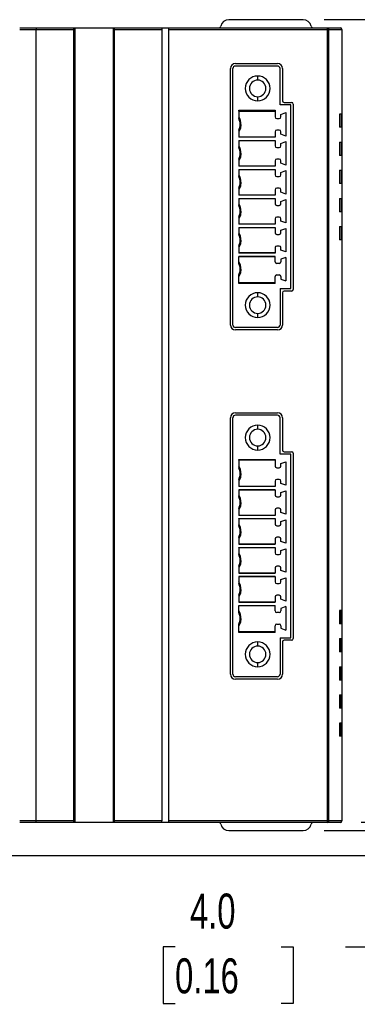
# Model space of a CAD drawing. Header units: millimetres. Extents: x 0 to 559, y 0 to 432.
# Tile 5 of 17: x 210 to 251, y 61 to 180. Entities that reach past the tile are written whole.
import ezdxf

# ---------------------------------------------------------------- set-up
doc = ezdxf.new("R2010")
doc.units = ezdxf.units.MM
doc.header["$LTSCALE"] = 2
doc.layers.add('DIMENSIONS', color=140, linetype='Continuous', lineweight=25)
doc.styles.add('SLDTEXTSTYLE0', font='TXT', dxfattribs={"width": 0.7})
doc.dimstyles.new('SLDDIMSTYLE0', dxfattribs={"dimtxt": 4.316016, "dimasz": 6.604, "dimexe": 0, "dimexo": 0.0625, "dimgap": 1.079004, "dimtad": 0, "dimtih": 1, "dimtoh": 1, "dimrnd": 1e-09, "dimzin": 4, "dimdsep": 46, "dimtxsty": 'SLDTEXTSTYLE0', "dimsah": 1, "dimcen": 0.09, "dimadec": 0, "dimazin": 1, "dimtfac": 1, "dimtofl": 0, "dimtmove": 0, "dimatfit": 3, "dimfxl": 0, "dimfrac": 2, "dimtolj": 1, "dimtzin": 12, "dimarcsym": 0})
doc.dimstyles.new('SLDDIMSTYLE1', dxfattribs={"dimtxt": 4.316016, "dimasz": 6.604, "dimexe": 0, "dimexo": 0.0625, "dimgap": 1.079004, "dimtad": 0, "dimtih": 1, "dimtoh": 1, "dimrnd": 1e-09, "dimzin": 4, "dimdsep": 46, "dimtxsty": 'SLDTEXTSTYLE0', "dimsah": 1, "dimcen": 0.09, "dimadec": 0, "dimazin": 1, "dimtfac": 1, "dimtmove": 0, "dimatfit": 0, "dimfxl": 0, "dimfrac": 2, "dimtolj": 1, "dimtzin": 12, "dimarcsym": 0})

# ---------------------------------------------------------------- blocks, each defined once
blk = doc.blocks.new('_D')
at = {"layer": 'DIMENSIONS'}
for p, q in [((246.54, 179.83), (271.28, 179.83)), ((264.93, 179.83), (264.93, 138.65)), ((258.52, 130.83), (257.07, 130.83)), ((257.07, 130.83), (257.07, 123.97)), ((271.35, 130.83), (272.8, 130.83)), ((272.8, 130.83), (272.8, 123.97)), ((257.07, 123.97), (258.52, 123.97)), ((272.8, 123.97), (271.35, 123.97)), ((264.93, 81.83), (264.93, 123)), ((246.54, 81.83), (271.28, 81.83))]:
    blk.add_line(p, q, dxfattribs=at)
for points in [[(264.93, 179.83), (263.92, 173.22), (265.95, 173.22)], [(264.93, 81.83), (265.95, 88.43), (263.92, 88.43)]]:
    blk.add_solid(points, dxfattribs=at)
at = {"layer": 'DIMENSIONS', "char_height": 4.233, "attachment_point": 1, "style": 'SLDTEXTSTYLE0'}
for s, insert in [('98.0', (258.52, 137.25)), ('3.86', (258.52, 129.42))]:
    blk.add_mtext(s, dxfattribs=dict(at, insert=insert))
blk = doc.blocks.new('_D_1')
at = {"layer": 'DIMENSIONS'}
for p, q in [((253.81, 82.83), (253.81, 95.53)), ((251.04, 82.83), (260.16, 82.83)), ((157.24, 78.83), (260.16, 78.83)), ((253.81, 67.79), (253.81, 78.83)), ((228.51, 67.79), (227.06, 67.79)), ((227.06, 67.79), (227.06, 60.93)), ((241.34, 67.79), (242.79, 67.79)), ((242.79, 67.79), (242.79, 60.93)), ((249.12, 67.79), (253.81, 67.79)), ((227.06, 60.93), (228.51, 60.93)), ((242.79, 60.93), (241.34, 60.93))]:
    blk.add_line(p, q, dxfattribs=at)
for points in [[(253.81, 82.83), (254.83, 89.43), (252.79, 89.43)], [(253.81, 78.83), (252.79, 72.22), (254.83, 72.22)]]:
    blk.add_solid(points, dxfattribs=at)
at = {"layer": 'DIMENSIONS', "char_height": 4.233, "attachment_point": 1, "style": 'SLDTEXTSTYLE0'}
for s, insert in [('4.0', (230.31, 74.22)), ('0.16', (228.51, 66.39))]:
    blk.add_mtext(s, dxfattribs=dict(at, insert=insert))

msp = doc.modelspace()

# ---------------------------------------------------------------- linework, layer by layer
for p, q in [((244.005, 179.826), (235.005, 179.826)), ((209.705, 178.826), (211.752, 178.826)), ((209.705, 178.626), (211.705, 178.626)), ((211.705, 178.626), (216.255, 178.626)), ((211.705, 83.026), (211.705, 178.626)), ((211.752, 178.826), (216.355, 178.826)), ((216.255, 83.026), (216.255, 178.626)), ((216.355, 178.826), (216.405, 178.826)), ((216.405, 82.826), (216.405, 178.826)), ((216.405, 178.826), (221.005, 178.826)), ((221.005, 178.826), (221.055, 178.826)), ((221.005, 178.826), (221.005, 82.826)), ((221.055, 178.826), (226.905, 178.826)), ((221.155, 178.626), (226.905, 178.626)), ((221.155, 178.626), (221.155, 83.026)), ((226.905, 178.826), (226.905, 178.626)), ((226.905, 178.826), (227.705, 178.826)), ((226.905, 178.626), (226.905, 83.026)), ((227.705, 178.826), (227.705, 178.626)), ((227.705, 178.826), (246.934, 178.826)), ((227.705, 178.626), (227.705, 83.026)), ((227.705, 178.626), (246.934, 178.626)), ((246.934, 178.657), (246.934, 178.826)), ((246.934, 178.826), (248.505, 178.826)), ((246.934, 178.626), (246.934, 178.657)), ((246.934, 178.626), (247.132, 178.626)), ((246.934, 83.026), (246.934, 178.626)), ((247.132, 83.026), (247.132, 178.626)), ((247.132, 178.626), (248.705, 178.626)), ((248.705, 178.626), (248.705, 168.426)), ((235.205, 142.926), (235.205, 173.926)), ((235.505, 142.926), (235.505, 173.926)), ((235.805, 174.526), (240.905, 174.526)), ((240.905, 174.226), (235.805, 174.226)), ((241.205, 169.521), (241.205, 173.926)), ((241.505, 173.926), (241.505, 170.021)), ((238.505, 172.521), (238.505, 173.021)), ((238.505, 170.021), (238.505, 170.521)), ((242.505, 169.521), (241.205, 169.521)), ((241.705, 169.821), (242.605, 169.821)), ((242.505, 147.331), (242.505, 169.521)), ((242.805, 169.621), (242.805, 147.231)), ((236.205, 168.888), (240.605, 168.888)), ((236.205, 168.888), (236.205, 167.885)), ((236.205, 168.791), (236.205, 168.888)), ((236.205, 168.791), (240.605, 168.791)), ((240.605, 168.888), (240.605, 168.076)), ((240.805, 167.876), (241.105, 167.876)), ((241.305, 168.373), (241.905, 168.591)), ((241.305, 168.076), (241.305, 168.373)), ((241.905, 168.591), (241.905, 165.761)), ((248.705, 168.426), (248.405, 168.426)), ((248.405, 168.426), (248.405, 166.826)), ((248.605, 168.426), (248.605, 166.826)), ((248.705, 168.426), (248.705, 166.826)), ((236.485, 167.176), (236.471, 166.97)), ((248.705, 166.826), (248.405, 166.826)), ((248.705, 166.826), (248.705, 165.026)), ((236.205, 166.467), (236.205, 165.626)), ((240.605, 165.634), (236.205, 165.634)), ((240.605, 165.626), (236.205, 165.626)), ((240.605, 166.276), (240.605, 165.626)), ((241.105, 166.476), (240.805, 166.476)), ((241.305, 165.98), (241.305, 166.276)), ((241.905, 165.761), (241.305, 165.98)), ((236.205, 165.226), (240.605, 165.226)), ((236.205, 165.226), (236.205, 164.385)), ((236.205, 165.218), (236.205, 165.226)), ((236.205, 165.218), (240.605, 165.218)), ((240.605, 165.226), (240.605, 164.576)), ((240.805, 164.376), (241.105, 164.376)), ((241.305, 164.873), (241.905, 165.091)), ((241.305, 164.576), (241.305, 164.873)), ((241.905, 165.091), (241.905, 162.261)), ((248.405, 165.026), (248.705, 165.026)), ((248.405, 165.026), (248.405, 163.426)), ((248.605, 165.026), (248.605, 163.426)), ((248.705, 165.026), (248.705, 163.426)), ((236.485, 163.676), (236.471, 163.47)), ((248.705, 163.426), (248.405, 163.426)), ((248.705, 163.426), (248.705, 161.626)), ((236.205, 162.967), (236.205, 162.126)), ((240.605, 162.134), (236.205, 162.134)), ((240.605, 162.126), (236.205, 162.126)), ((240.605, 162.776), (240.605, 162.126)), ((241.105, 162.976), (240.805, 162.976)), ((241.305, 162.48), (241.305, 162.776)), ((241.905, 162.261), (241.305, 162.48)), ((236.205, 161.726), (240.605, 161.726)), ((236.205, 161.726), (236.205, 160.885)), ((236.205, 161.718), (236.205, 161.726)), ((236.205, 161.718), (240.605, 161.718)), ((240.605, 161.726), (240.605, 161.076)), ((240.805, 160.876), (241.105, 160.876)), ((241.305, 161.373), (241.905, 161.591)), ((241.305, 161.076), (241.305, 161.373)), ((241.905, 161.591), (241.905, 158.761)), ((248.405, 161.626), (248.705, 161.626)), ((248.405, 161.626), (248.405, 160.026)), ((248.605, 161.626), (248.605, 160.026)), ((248.705, 161.626), (248.705, 160.026)), ((236.205, 159.467), (236.205, 158.626)), ((236.485, 160.176), (236.471, 159.97)), ((241.105, 159.476), (240.805, 159.476)), ((248.705, 160.026), (248.405, 160.026)), ((248.705, 160.026), (248.705, 158.226)), ((240.605, 158.634), (236.205, 158.634)), ((240.605, 158.626), (236.205, 158.626)), ((240.605, 159.276), (240.605, 158.626)), ((241.305, 158.98), (241.305, 159.276)), ((241.905, 158.761), (241.305, 158.98)), ((236.205, 158.226), (240.605, 158.226)), ((236.205, 158.226), (236.205, 157.385)), ((236.205, 158.218), (236.205, 158.226)), ((236.205, 158.218), (240.605, 158.218)), ((240.605, 158.226), (240.605, 157.576)), ((240.805, 157.376), (241.105, 157.376)), ((241.305, 157.873), (241.905, 158.091)), ((241.305, 157.576), (241.305, 157.873)), ((241.905, 158.091), (241.905, 155.261)), ((248.405, 158.226), (248.705, 158.226)), ((248.405, 158.226), (248.405, 156.626)), ((248.605, 158.226), (248.605, 156.626)), ((248.705, 158.226), (248.705, 156.626)), ((236.205, 155.967), (236.205, 155.126)), ((236.485, 156.676), (236.471, 156.47)), ((241.105, 155.976), (240.805, 155.976)), ((248.705, 156.626), (248.405, 156.626)), ((248.705, 156.626), (248.705, 154.826)), ((240.605, 155.134), (236.205, 155.134)), ((240.605, 155.126), (236.205, 155.126)), ((236.205, 154.726), (240.605, 154.726)), ((236.205, 154.726), (236.205, 153.885)), ((236.205, 154.718), (236.205, 154.726)), ((236.205, 154.718), (240.605, 154.718)), ((240.605, 155.776), (240.605, 155.126)), ((240.605, 154.726), (240.605, 154.076)), ((241.305, 155.48), (241.305, 155.776)), ((241.905, 155.261), (241.305, 155.48)), ((248.405, 154.826), (248.705, 154.826)), ((248.405, 154.826), (248.405, 153.226)), ((248.605, 154.826), (248.605, 153.226)), ((248.705, 154.826), (248.705, 153.226)), ((240.805, 153.876), (241.105, 153.876)), ((241.305, 154.373), (241.905, 154.591)), ((241.305, 154.076), (241.305, 154.373)), ((241.905, 154.591), (241.905, 151.761)), ((236.205, 152.467), (236.205, 151.626)), ((236.485, 153.176), (236.471, 152.97)), ((241.105, 152.476), (240.805, 152.476)), ((248.705, 153.226), (248.405, 153.226)), ((248.705, 153.226), (248.705, 108.426)), ((240.605, 151.634), (236.205, 151.634)), ((240.605, 151.626), (236.205, 151.626)), ((236.205, 151.226), (240.605, 151.226)), ((236.205, 150.385), (236.205, 151.226)), ((240.605, 151.218), (236.205, 151.218)), ((240.605, 152.276), (240.605, 151.626)), ((240.605, 150.576), (240.605, 151.226)), ((241.305, 151.98), (241.305, 152.276)), ((241.905, 151.761), (241.305, 151.98)), ((241.105, 150.376), (240.805, 150.376)), ((241.905, 151.091), (241.305, 150.873)), ((241.305, 150.873), (241.305, 150.576)), ((241.905, 151.091), (241.905, 148.261)), ((236.205, 147.964), (236.205, 148.967)), ((236.485, 149.676), (236.471, 149.47)), ((240.605, 147.964), (240.605, 148.776)), ((240.805, 148.976), (241.105, 148.976)), ((241.305, 148.776), (241.305, 148.48)), ((236.205, 148.061), (240.605, 148.061)), ((240.605, 147.964), (236.205, 147.964)), ((241.305, 148.48), (241.905, 148.261)), ((238.505, 146.331), (238.505, 146.831)), ((241.205, 147.331), (242.505, 147.331)), ((241.205, 147.331), (241.205, 142.926)), ((241.505, 146.831), (241.505, 142.926)), ((242.605, 147.031), (241.705, 147.031)), ((238.505, 143.831), (238.505, 144.331)), ((240.905, 142.626), (235.805, 142.626)), ((240.905, 142.326), (235.805, 142.326)), ((235.805, 132.326), (240.905, 132.326)), ((235.205, 100.726), (235.205, 131.726)), ((235.505, 100.726), (235.505, 131.726)), ((240.905, 132.026), (235.805, 132.026)), ((241.205, 127.321), (241.205, 131.726)), ((241.505, 131.726), (241.505, 127.821)), ((238.505, 130.321), (238.505, 130.821)), ((238.505, 127.821), (238.505, 128.321)), ((242.505, 127.321), (241.205, 127.321)), ((241.705, 127.621), (242.605, 127.621)), ((242.505, 105.131), (242.505, 127.321)), ((242.805, 127.421), (242.805, 105.031)), ((236.205, 126.688), (240.605, 126.688)), ((236.205, 126.688), (236.205, 125.685)), ((236.205, 126.591), (236.205, 126.688)), ((240.605, 126.591), (236.205, 126.591)), ((240.605, 126.688), (240.605, 125.876)), ((241.305, 126.173), (241.905, 126.391)), ((241.305, 125.876), (241.305, 126.173)), ((241.905, 126.391), (241.905, 123.561)), ((236.471, 124.764), (236.485, 124.976)), ((240.805, 125.676), (241.105, 125.676)), ((236.205, 124.267), (236.205, 123.426)), ((240.605, 124.076), (240.605, 123.426)), ((241.105, 124.276), (240.805, 124.276)), ((241.305, 123.78), (241.305, 124.076)), ((241.905, 123.561), (241.305, 123.78)), ((236.205, 123.434), (240.605, 123.434)), ((240.605, 123.426), (236.205, 123.426)), ((236.205, 123.026), (240.605, 123.026)), ((236.205, 123.026), (236.205, 122.185)), ((236.205, 123.018), (236.205, 123.026)), ((240.605, 123.018), (236.205, 123.018)), ((240.605, 123.026), (240.605, 122.376)), ((241.305, 122.673), (241.905, 122.891)), ((241.305, 122.376), (241.305, 122.673)), ((241.905, 122.891), (241.905, 120.061)), ((236.471, 121.264), (236.485, 121.476)), ((240.805, 122.176), (241.105, 122.176)), ((236.205, 120.767), (236.205, 119.926)), ((240.605, 120.576), (240.605, 119.926)), ((241.105, 120.776), (240.805, 120.776)), ((241.305, 120.28), (241.305, 120.576)), ((241.905, 120.061), (241.305, 120.28)), ((236.205, 119.934), (240.605, 119.934)), ((240.605, 119.926), (236.205, 119.926)), ((236.205, 119.526), (240.605, 119.526)), ((236.205, 119.526), (236.205, 118.685)), ((236.205, 119.518), (236.205, 119.526)), ((240.605, 119.518), (236.205, 119.518)), ((240.605, 119.526), (240.605, 118.876)), ((241.305, 119.173), (241.905, 119.391)), ((241.305, 118.876), (241.305, 119.173)), ((241.905, 119.391), (241.905, 116.561)), ((236.471, 117.764), (236.485, 117.976)), ((240.805, 118.676), (241.105, 118.676)), ((236.205, 117.267), (236.205, 116.426)), ((240.605, 117.076), (240.605, 116.426)), ((241.105, 117.276), (240.805, 117.276)), ((241.305, 116.78), (241.305, 117.076)), ((241.905, 116.561), (241.305, 116.78)), ((236.205, 116.434), (240.605, 116.434)), ((240.605, 116.426), (236.205, 116.426)), ((236.205, 116.026), (240.605, 116.026)), ((236.205, 116.026), (236.205, 115.185)), ((236.205, 116.018), (236.205, 116.026)), ((240.605, 116.018), (236.205, 116.018)), ((240.605, 116.026), (240.605, 115.376)), ((241.305, 115.673), (241.905, 115.891)), ((241.305, 115.376), (241.305, 115.673)), ((241.905, 115.891), (241.905, 113.061)), ((236.471, 114.264), (236.485, 114.476)), ((240.805, 115.176), (241.105, 115.176)), ((236.205, 113.767), (236.205, 112.926)), ((240.605, 113.576), (240.605, 112.926)), ((241.105, 113.776), (240.805, 113.776)), ((241.305, 113.28), (241.305, 113.576)), ((241.905, 113.061), (241.305, 113.28)), ((236.205, 112.934), (240.605, 112.934)), ((240.605, 112.926), (236.205, 112.926)), ((236.205, 112.526), (240.605, 112.526)), ((236.205, 112.526), (236.205, 111.685)), ((236.205, 112.518), (236.205, 112.526)), ((240.605, 112.518), (236.205, 112.518)), ((240.605, 112.526), (240.605, 111.876)), ((241.305, 112.173), (241.905, 112.391)), ((241.305, 111.876), (241.305, 112.173)), ((241.905, 112.391), (241.905, 109.561)), ((236.471, 110.764), (236.485, 110.976)), ((240.805, 111.676), (241.105, 111.676)), ((236.205, 110.267), (236.205, 109.426)), ((240.605, 110.076), (240.605, 109.426)), ((241.105, 110.276), (240.805, 110.276)), ((241.305, 109.78), (241.305, 110.076)), ((241.905, 109.561), (241.305, 109.78)), ((236.205, 109.434), (240.605, 109.434)), ((240.605, 109.426), (236.205, 109.426)), ((236.205, 109.026), (240.605, 109.026)), ((236.205, 108.185), (236.205, 109.026)), ((236.205, 109.018), (240.605, 109.018)), ((240.605, 108.376), (240.605, 109.026)), ((241.905, 108.891), (241.305, 108.673)), ((241.305, 108.673), (241.305, 108.376)), ((241.905, 108.891), (241.905, 106.061)), ((248.705, 108.426), (248.405, 108.426)), ((248.405, 108.426), (248.405, 106.826)), ((248.605, 106.826), (248.605, 108.426)), ((248.705, 108.426), (248.705, 106.826)), ((236.471, 107.264), (236.485, 107.476)), ((241.105, 108.176), (240.805, 108.176)), ((236.205, 105.764), (236.205, 106.767)), ((240.605, 105.764), (240.605, 106.576)), ((240.805, 106.776), (241.105, 106.776)), ((241.305, 106.576), (241.305, 106.28)), ((241.305, 106.28), (241.905, 106.061)), ((248.705, 106.826), (248.405, 106.826)), ((248.705, 106.826), (248.705, 105.026)), ((240.605, 105.861), (236.205, 105.861)), ((240.605, 105.764), (236.205, 105.764)), ((241.205, 105.131), (242.505, 105.131)), ((241.205, 105.131), (241.205, 100.726)), ((242.605, 104.831), (241.705, 104.831)), ((248.405, 105.026), (248.705, 105.026)), ((248.405, 105.026), (248.405, 103.426)), ((248.605, 103.426), (248.605, 105.026)), ((248.705, 105.026), (248.705, 103.426)), ((238.505, 104.131), (238.505, 104.631)), ((241.505, 104.631), (241.505, 100.726)), ((248.705, 103.426), (248.405, 103.426)), ((248.705, 103.426), (248.705, 101.626)), ((238.505, 101.631), (238.505, 102.131)), ((248.405, 101.626), (248.705, 101.626)), ((248.405, 101.626), (248.405, 100.026)), ((248.605, 100.026), (248.605, 101.626)), ((248.705, 101.626), (248.705, 100.026)), ((240.905, 100.426), (235.805, 100.426)), ((240.905, 100.126), (235.805, 100.126)), ((248.705, 100.026), (248.405, 100.026)), ((248.705, 100.026), (248.705, 98.226)), ((248.405, 98.226), (248.705, 98.226)), ((248.405, 98.226), (248.405, 96.626)), ((248.605, 96.626), (248.605, 98.226)), ((248.705, 98.226), (248.705, 96.626)), ((248.705, 96.626), (248.405, 96.626)), ((248.705, 96.626), (248.705, 94.826)), ((248.705, 94.826), (248.405, 94.826)), ((248.405, 94.826), (248.405, 93.226)), ((248.605, 93.226), (248.605, 94.826)), ((248.705, 94.826), (248.705, 93.226)), ((248.705, 93.226), (248.405, 93.226)), ((248.705, 93.226), (248.705, 83.026)), ((211.705, 83.026), (209.705, 83.026)), ((211.752, 82.826), (209.705, 82.826)), ((216.255, 83.026), (211.705, 83.026)), ((216.355, 82.826), (211.752, 82.826)), ((216.405, 82.826), (216.355, 82.826)), ((221.005, 82.826), (216.405, 82.826)), ((221.055, 82.826), (221.005, 82.826)), ((226.905, 82.826), (221.055, 82.826)), ((226.905, 83.026), (221.155, 83.026)), ((226.905, 82.826), (226.905, 83.026)), ((227.705, 82.826), (226.905, 82.826)), ((246.934, 83.026), (227.705, 83.026)), ((227.705, 83.026), (227.705, 82.826)), ((246.934, 82.826), (227.705, 82.826)), ((247.064, 83.026), (246.934, 83.026)), ((246.934, 82.826), (246.934, 83.026)), ((248.505, 82.826), (246.934, 82.826)), ((247.132, 83.026), (247.064, 83.026)), ((248.705, 83.026), (247.132, 83.026)), ((235.005, 81.826), (244.005, 81.826))]:
    msp.add_line(p, q)
at = {"flags": 128}
for points in [[(216.255, 178.626), (216.257, 178.664), (216.263, 178.702), (216.272, 178.738), (216.285, 178.77), (216.312, 178.807), (216.332, 178.821), (216.355, 178.826)], [(221.055, 178.826), (221.078, 178.821), (221.098, 178.807), (221.124, 178.77), (221.138, 178.738), (221.147, 178.702), (221.153, 178.664), (221.155, 178.626)], [(236.485, 167.176), (236.413, 166.705), (236.205, 166.276)], [(236.485, 163.676), (236.413, 163.205), (236.205, 162.776)], [(236.485, 160.176), (236.413, 159.705), (236.205, 159.276)], [(236.485, 156.676), (236.413, 156.205), (236.205, 155.776)], [(236.485, 153.176), (236.413, 152.705), (236.205, 152.276)], [(236.485, 149.676), (236.413, 149.205), (236.205, 148.776)], [(236.485, 124.976), (236.413, 124.505), (236.205, 124.076)], [(236.485, 121.476), (236.413, 121.005), (236.205, 120.576)], [(236.485, 117.976), (236.413, 117.505), (236.205, 117.076)], [(236.485, 114.476), (236.413, 114.005), (236.205, 113.576)], [(236.485, 110.976), (236.413, 110.505), (236.205, 110.076)], [(236.485, 107.476), (236.413, 107.005), (236.205, 106.576)], [(211.752, 82.826), (211.741, 82.832), (211.731, 82.847), (211.719, 82.886), (211.713, 82.917), (211.708, 82.952), (211.705, 83.026)], [(216.355, 82.826), (216.332, 82.832), (216.312, 82.846), (216.285, 82.883), (216.272, 82.915), (216.263, 82.95), (216.257, 82.988), (216.255, 83.026)], [(221.155, 83.026), (221.153, 82.988), (221.147, 82.95), (221.138, 82.915), (221.124, 82.883), (221.098, 82.846), (221.078, 82.832), (221.055, 82.826)]]:
    msp.add_lwpolyline(points, dxfattribs=at)
for centre, radius, start, end in [((235.005, 178.826), 1, 90, 166.65764), ((244.005, 178.826), 1, 13.34236, 90), ((211.942, 178.676), 0.243, 141.65177, 191.78318), ((233.74, 179.126), 0.3, 270, 346.65764), ((245.27, 179.126), 0.3, 193.34236, 270), ((246.934, 178.63), 0.196, 44.54943, 89.93622), ((246.931, 178.626), 0.201, 359.93859, 44.55164), ((248.505, 178.626), 0.2, 0, 90), ((235.805, 173.926), 0.6, 90, 180), ((235.805, 173.926), 0.3, 90, 180), ((240.905, 173.926), 0.6, 0, 90), ((240.905, 173.926), 0.3, 0, 90), ((238.505, 171.521), 1.5, 90, 270), ((238.505, 171.521), 1.5, 270, 90), ((238.505, 171.521), 1, 90, 270), ((238.505, 171.521), 1, 270, 90), ((241.705, 170.021), 0.2, 180, 270), ((242.605, 169.621), 0.2, 360, 90), ((234.899, 167.176), 1.586, 359.99965, 34.56289), ((234.899, 167.176), 1.486, 0, 28.48925), ((240.805, 168.076), 0.2, 180, 270), ((241.105, 168.076), 0.2, 270, 0), ((234.899, 167.176), 1.486, 331.51048, 0), ((240.805, 166.276), 0.2, 90, 180), ((241.105, 166.276), 0.2, 0, 90), ((234.899, 163.676), 1.586, 359.99965, 34.56292), ((234.899, 163.676), 1.486, 0, 28.48925), ((240.805, 164.576), 0.2, 180, 270), ((241.105, 164.576), 0.2, 270, 0), ((234.899, 163.676), 1.486, 331.51048, 0), ((240.805, 162.776), 0.2, 90, 180), ((241.105, 162.776), 0.2, 0, 90), ((234.899, 160.176), 1.586, 359.99965, 34.56292), ((234.899, 160.176), 1.486, 0, 28.48925), ((240.805, 161.076), 0.2, 180, 270), ((241.105, 161.076), 0.2, 270, 0), ((234.899, 160.176), 1.486, 331.51048, 0), ((240.805, 159.276), 0.2, 90, 180), ((241.105, 159.276), 0.2, 0, 90), ((234.899, 156.676), 1.586, 359.99965, 34.56292), ((234.899, 156.676), 1.486, 0, 28.48925), ((240.805, 157.576), 0.2, 180, 270), ((241.105, 157.576), 0.2, 270, 0), ((234.899, 156.676), 1.486, 331.51048, 0), ((240.805, 155.776), 0.2, 90, 180), ((241.105, 155.776), 0.2, 0, 90), ((234.899, 153.176), 1.586, 359.99965, 34.56292), ((234.899, 153.176), 1.486, 0, 28.48925), ((240.805, 154.076), 0.2, 180, 270), ((241.105, 154.076), 0.2, 270, 0), ((234.899, 153.176), 1.486, 331.51048, 0), ((240.805, 152.276), 0.2, 90, 180), ((241.105, 152.276), 0.2, 0, 90), ((234.899, 149.676), 1.586, 0.0003, 34.56306), ((234.898, 149.676), 1.486, 0, 28.48973), ((240.805, 150.576), 0.2, 180, 270), ((241.105, 150.576), 0.2, 270, 0), ((234.898, 149.676), 1.486, 331.51055, 0), ((240.805, 148.776), 0.2, 90, 180), ((241.105, 148.776), 0.2, 0, 90), ((238.505, 145.331), 1.5, 90, 270), ((238.505, 145.331), 1.5, 270, 90), ((241.705, 146.831), 0.2, 90, 180), ((242.605, 147.231), 0.2, 270, 0), ((238.505, 145.331), 1, 90, 270), ((238.505, 145.331), 1, 270, 90), ((235.805, 142.926), 0.6, 180, 270), ((235.805, 142.926), 0.3, 180, 270), ((240.905, 142.926), 0.3, 270, 0), ((240.905, 142.926), 0.6, 270, 0), ((235.805, 131.726), 0.6, 90, 180), ((240.905, 131.726), 0.6, 0, 90), ((235.805, 131.726), 0.3, 90, 180), ((240.905, 131.726), 0.3, 360, 90), ((238.505, 129.321), 1.5, 90, 270), ((238.505, 129.321), 1, 90, 270), ((238.505, 129.321), 1.5, 270, 90), ((238.505, 129.321), 1, 270, 90), ((241.705, 127.821), 0.2, 180, 270), ((242.605, 127.421), 0.2, 360, 90), ((234.899, 124.976), 1.586, 359.99965, 34.56289), ((234.899, 124.976), 1.486, 0, 28.48925), ((234.899, 124.976), 1.486, 331.51048, 0), ((240.805, 125.876), 0.2, 180, 270), ((241.105, 125.876), 0.2, 270, 0), ((240.805, 124.076), 0.2, 90, 180), ((241.105, 124.076), 0.2, 0, 90), ((234.899, 121.476), 1.586, 359.99965, 34.56292), ((234.899, 121.476), 1.486, 0, 28.48925), ((234.899, 121.476), 1.486, 331.51048, 0), ((240.805, 122.376), 0.2, 180, 270), ((241.105, 122.376), 0.2, 270, 0), ((240.805, 120.576), 0.2, 90, 180), ((241.105, 120.576), 0.2, 0, 90), ((234.899, 117.976), 1.586, 359.99965, 34.56292), ((234.899, 117.976), 1.486, 0, 28.48925), ((234.899, 117.976), 1.486, 331.51048, 0), ((240.805, 118.876), 0.2, 180, 270), ((241.105, 118.876), 0.2, 270, 0), ((240.805, 117.076), 0.2, 90, 180), ((241.105, 117.076), 0.2, 0, 90), ((234.899, 114.476), 1.586, 359.99965, 34.56292), ((234.899, 114.476), 1.486, 0, 28.48925), ((234.899, 114.476), 1.486, 331.51048, 0), ((240.805, 115.376), 0.2, 180, 270), ((241.105, 115.376), 0.2, 270, 0), ((240.805, 113.576), 0.2, 90, 180), ((241.105, 113.576), 0.2, 0, 90), ((234.899, 110.976), 1.586, 359.99965, 34.56292), ((240.805, 111.876), 0.2, 180, 270), ((241.105, 111.876), 0.2, 270, 0), ((234.899, 110.976), 1.486, 0, 28.48925), ((234.899, 110.976), 1.486, 331.51048, 0), ((240.805, 110.076), 0.2, 90, 180), ((241.105, 110.076), 0.2, 0, 90), ((234.899, 107.476), 1.586, 0.0003, 34.56306), ((240.805, 108.376), 0.2, 180, 270), ((241.105, 108.376), 0.2, 270, 0), ((234.898, 107.476), 1.486, 0, 28.48973), ((234.898, 107.476), 1.486, 331.51055, 0), ((240.805, 106.576), 0.2, 90, 180), ((241.105, 106.576), 0.2, 0, 90), ((241.705, 104.631), 0.2, 90, 180), ((242.605, 105.031), 0.2, 270, 0), ((238.505, 103.131), 1.5, 90, 270), ((238.505, 103.131), 1, 90, 270), ((238.505, 103.131), 1.5, 270, 90), ((238.505, 103.131), 1, 270, 90), ((235.805, 100.726), 0.6, 180, 270), ((235.805, 100.726), 0.3, 180, 270), ((240.905, 100.726), 0.3, 270, 0), ((240.905, 100.726), 0.6, 270, 0), ((233.74, 82.526), 0.3, 13.34236, 90), ((235.005, 82.826), 1, 193.34236, 270), ((244.005, 82.826), 1, 270, 346.65764), ((245.27, 82.526), 0.3, 90, 166.65764), ((246.933, 83.025), 0.199, 270.36436, 0.35978), ((248.505, 83.026), 0.2, 270.02433, 359.97567), ((248.505, 83.026), 0.2, 270, 0)]:
    msp.add_arc(centre, radius, start, end)

# ---------------------------------------------------------------- dimensions: what is measured, and where the dimension line sits
at = {"layer": 'DIMENSIONS'}
for base, p1, p2, dimstyle, picture, middle in [((264.933, 81.826), (244.005, 179.826), (244.005, 81.826), 'SLDDIMSTYLE0', '_D', (264.933, 130.826)), ((253.81, 78.826), (248.505, 82.826), (154.705, 78.826), 'SLDDIMSTYLE1', '_D_1', (253.81, 67.794))]:
    dim = msp.add_linear_dim(base=base, p1=p1, p2=p2, angle=90, dimstyle=dimstyle, dxfattribs=at)
    dim.commit()
    dim.dimension.update_dxf_attribs({"geometry": picture, "text_midpoint": middle, "dimtype": 160})

doc.saveas('drawing.dxf')
